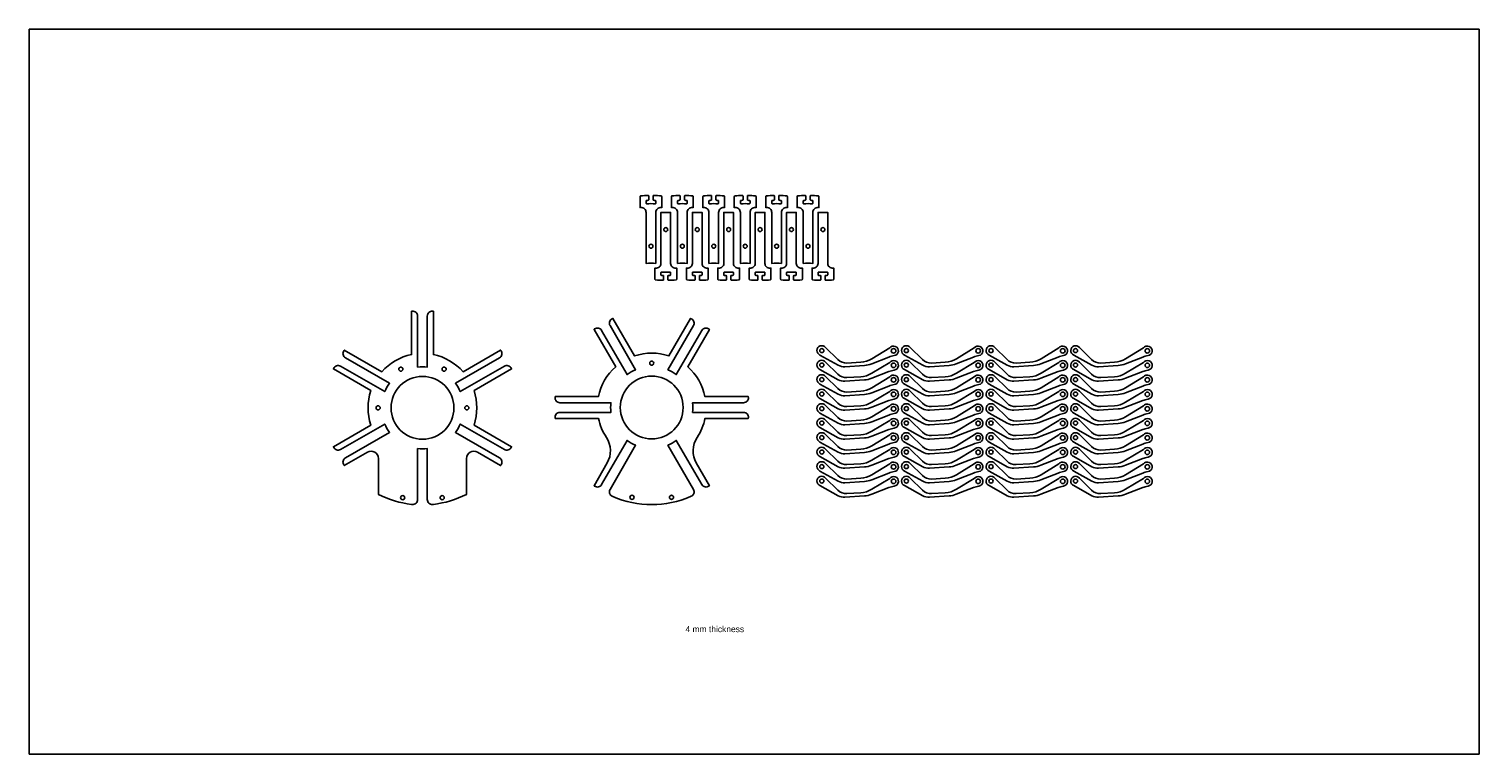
# Model space of a CAD drawing. Extents: x 1387 to 2819, y 1056 to 1356.
# Tile 2 of 2: x 2219 to 2819, y 1056 to 1356. Entities that reach past the tile are written whole.
import ezdxf

# ---------------------------------------------------------------- set-up
doc = ezdxf.new("R2010")
doc.units = 0
doc.layers.get('0').update_dxf_attribs({"linetype": 'CONTINUOUS'})
doc.styles.get("Standard").update_dxf_attribs({"font": 'arial.ttf'})

# ---------------------------------------------------------------- blocks, each defined once
blk = doc.blocks.new('*U2')
blk.add_lwpolyline([(-0.26, 15.14, 0.05692), (0.32, 12.95), (3.13, 5.8, -0.077317), (3.8, 2.8), (4.33, -5.32, -0.144593), (3.71, -8.08), (-0.49, -15.6, -1.308934), (-3.56, -13.26), (1.39, -8.21, 0.210948), (2.81, -4.43), (2.49, 1.26, 0.123065), (1.05, 5.89), (-3.42, 13.24, -1.500955)], format="xyb", close=True)
for centre, radius in [((-2.24, 14.85), 0.95), ((-2.34, -14.85), 0.85)]:
    blk.add_circle(centre, radius)
blk = doc.blocks.new('*U3')
at = {"color": 0, "linetype": 'BYBLOCK'}
for p in [(0, 105), (6, 105), (12, 105), (18, 105), (24, 105), (30, 105), (36, 105), (42, 105), (48, 105), (54, 105), (0, 70), (6, 70), (12, 70), (18, 70), (24, 70), (30, 70), (36, 70), (42, 70), (48, 70), (54, 70), (0, 35), (6, 35), (12, 35), (18, 35), (24, 35), (30, 35), (36, 35), (42, 35), (48, 35), (54, 35), (0, 0), (6, 0), (12, 0), (18, 0), (24, 0), (30, 0), (36, 0), (42, 0), (48, 0), (54, 0)]:
    blk.add_blockref('*U2', p, dxfattribs=at)

msp = doc.modelspace()

# ---------------------------------------------------------------- linework, layer by layer
for p, q in [((2819.03, 1355.73), (2219.03, 1355.73)), ((2219.03, 1355.73), (2219.03, 1055.73)), ((2819.03, 1055.73), (2819.03, 1355.73)), ((2219.03, 1055.73), (2819.03, 1055.73))]:
    msp.add_line(p, q)
at = {"color": 7}
for points in [[(2475.23, 1284.84, 0.406446), (2475.48, 1285.09), (2475.48, 1286.59, 0.421761), (2475.22, 1286.84, 0.017355), (2472.1, 1286.65, 0.386621), (2471.88, 1286.4), (2471.88, 1281.8, -0.001818), (2472.17, 1281.83, -0.445284), (2474.38, 1279.85), (2474.38, 1258.74, -0.059028), (2478.38, 1258.74), (2478.38, 1279.85, -0.445284), (2480.59, 1281.83, -0.001818), (2480.88, 1281.8), (2480.88, 1286.4, 0.386621), (2480.65, 1286.65, 0.017355), (2477.53, 1286.84, 0.421761), (2477.28, 1286.59), (2477.28, 1285.09, 0.406446), (2477.52, 1284.84, -0.003589), (2478.14, 1284.82, -0.402271), (2478.38, 1284.57), (2478.38, 1283.67, -0.426519), (2478.12, 1283.42, 0.020917), (2474.64, 1283.42, -0.426519), (2474.38, 1283.67), (2474.38, 1284.57, -0.402271), (2474.62, 1284.82, -0.003589)], [(2488.23, 1284.84, 0.406446), (2488.48, 1285.09), (2488.48, 1286.59, 0.421761), (2488.22, 1286.84, 0.017355), (2485.1, 1286.65, 0.386621), (2484.88, 1286.4), (2484.88, 1281.8, -0.001818), (2485.17, 1281.83, -0.445284), (2487.38, 1279.85), (2487.38, 1258.74, -0.059028), (2491.38, 1258.74), (2491.38, 1279.85, -0.445284), (2493.59, 1281.83, -0.001818), (2493.88, 1281.8), (2493.88, 1286.4, 0.386621), (2493.65, 1286.65, 0.017355), (2490.53, 1286.84, 0.421761), (2490.28, 1286.59), (2490.28, 1285.09, 0.406446), (2490.52, 1284.84, -0.003589), (2491.14, 1284.82, -0.402271), (2491.38, 1284.57), (2491.38, 1283.67, -0.426519), (2491.12, 1283.42, 0.020917), (2487.64, 1283.42, -0.426519), (2487.38, 1283.67), (2487.38, 1284.57, -0.402271), (2487.62, 1284.82, -0.003589)], [(2501.23, 1284.84, 0.406446), (2501.48, 1285.09), (2501.48, 1286.59, 0.421761), (2501.22, 1286.84, 0.017355), (2498.1, 1286.65, 0.386621), (2497.88, 1286.4), (2497.88, 1281.8, -0.001818), (2498.17, 1281.83, -0.445284), (2500.38, 1279.85), (2500.38, 1258.74, -0.059028), (2504.38, 1258.74), (2504.38, 1279.85, -0.445284), (2506.59, 1281.83, -0.001818), (2506.88, 1281.8), (2506.88, 1286.4, 0.386621), (2506.65, 1286.65, 0.017355), (2503.53, 1286.84, 0.421761), (2503.28, 1286.59), (2503.28, 1285.09, 0.406446), (2503.52, 1284.84, -0.003589), (2504.14, 1284.82, -0.402271), (2504.38, 1284.57), (2504.38, 1283.67, -0.426519), (2504.12, 1283.42, 0.020917), (2500.64, 1283.42, -0.426519), (2500.38, 1283.67), (2500.38, 1284.57, -0.402271), (2500.62, 1284.82, -0.003589)], [(2514.23, 1284.84, 0.406446), (2514.48, 1285.09), (2514.48, 1286.59, 0.421761), (2514.22, 1286.84, 0.017355), (2511.1, 1286.65, 0.386621), (2510.88, 1286.4), (2510.88, 1281.8, -0.001818), (2511.17, 1281.83, -0.445284), (2513.38, 1279.85), (2513.38, 1258.74, -0.059028), (2517.38, 1258.74), (2517.38, 1279.85, -0.445284), (2519.59, 1281.83, -0.001818), (2519.88, 1281.8), (2519.88, 1286.4, 0.386621), (2519.65, 1286.65, 0.017355), (2516.53, 1286.84, 0.421761), (2516.28, 1286.59), (2516.28, 1285.09, 0.406446), (2516.52, 1284.84, -0.003589), (2517.14, 1284.82, -0.402271), (2517.38, 1284.57), (2517.38, 1283.67, -0.426519), (2517.12, 1283.42, 0.020917), (2513.64, 1283.42, -0.426519), (2513.38, 1283.67), (2513.38, 1284.57, -0.402271), (2513.62, 1284.82, -0.003589)], [(2527.23, 1284.84, 0.406446), (2527.48, 1285.09), (2527.48, 1286.59, 0.421761), (2527.22, 1286.84, 0.017355), (2524.1, 1286.65, 0.386621), (2523.88, 1286.4), (2523.88, 1281.8, -0.001818), (2524.17, 1281.83, -0.445284), (2526.38, 1279.85), (2526.38, 1258.74, -0.059028), (2530.38, 1258.74), (2530.38, 1279.85, -0.445284), (2532.59, 1281.83, -0.001818), (2532.88, 1281.8), (2532.88, 1286.4, 0.386621), (2532.65, 1286.65, 0.017355), (2529.53, 1286.84, 0.421761), (2529.28, 1286.59), (2529.28, 1285.09, 0.406446), (2529.52, 1284.84, -0.003589), (2530.14, 1284.82, -0.402271), (2530.38, 1284.57), (2530.38, 1283.67, -0.426519), (2530.12, 1283.42, 0.020917), (2526.64, 1283.42, -0.426519), (2526.38, 1283.67), (2526.38, 1284.57, -0.402271), (2526.62, 1284.82, -0.003589)], [(2540.23, 1284.84, 0.406446), (2540.48, 1285.09), (2540.48, 1286.59, 0.421761), (2540.22, 1286.84, 0.017355), (2537.1, 1286.65, 0.386621), (2536.88, 1286.4), (2536.88, 1281.8, -0.001818), (2537.17, 1281.83, -0.445284), (2539.38, 1279.85), (2539.38, 1258.74, -0.059028), (2543.38, 1258.74), (2543.38, 1279.85, -0.445284), (2545.59, 1281.83, -0.001818), (2545.88, 1281.8), (2545.88, 1286.4, 0.386621), (2545.65, 1286.65, 0.017355), (2542.53, 1286.84, 0.421761), (2542.28, 1286.59), (2542.28, 1285.09, 0.406446), (2542.52, 1284.84, -0.003589), (2543.14, 1284.82, -0.402271), (2543.38, 1284.57), (2543.38, 1283.67, -0.426519), (2543.12, 1283.42, 0.020917), (2539.64, 1283.42, -0.426519), (2539.38, 1283.67), (2539.38, 1284.57, -0.402271), (2539.62, 1284.82, -0.003589)], [(2483.68, 1253.74, 0.406446), (2483.44, 1253.49), (2483.44, 1251.99, 0.421761), (2483.69, 1251.74, 0.017355), (2486.81, 1251.93, 0.386621), (2487.04, 1252.18), (2487.04, 1256.78, -0.001818), (2486.75, 1256.75, -0.445284), (2484.54, 1258.74), (2484.54, 1279.85, -0.059028), (2480.54, 1279.85), (2480.54, 1258.74, -0.445284), (2478.33, 1256.75, -0.001818), (2478.04, 1256.78), (2478.04, 1252.18, 0.386621), (2478.26, 1251.93, 0.017355), (2481.38, 1251.74, 0.421761), (2481.64, 1251.99), (2481.64, 1253.49, 0.406446), (2481.39, 1253.74, -0.003589), (2480.78, 1253.76, -0.402271), (2480.54, 1254.01), (2480.54, 1254.91, -0.426519), (2480.8, 1255.16, 0.020917), (2484.28, 1255.16, -0.426519), (2484.54, 1254.91), (2484.54, 1254.01, -0.402271), (2484.3, 1253.76, -0.003589)], [(2496.68, 1253.74, 0.406446), (2496.44, 1253.49), (2496.44, 1251.99, 0.421761), (2496.69, 1251.74, 0.017355), (2499.81, 1251.93, 0.386621), (2500.04, 1252.18), (2500.04, 1256.78, -0.001818), (2499.75, 1256.75, -0.445284), (2497.54, 1258.74), (2497.54, 1279.85, -0.059028), (2493.54, 1279.85), (2493.54, 1258.74, -0.445284), (2491.33, 1256.75, -0.001818), (2491.04, 1256.78), (2491.04, 1252.18, 0.386621), (2491.26, 1251.93, 0.017355), (2494.38, 1251.74, 0.421761), (2494.64, 1251.99), (2494.64, 1253.49, 0.406446), (2494.39, 1253.74, -0.003589), (2493.78, 1253.76, -0.402271), (2493.54, 1254.01), (2493.54, 1254.91, -0.426519), (2493.8, 1255.16, 0.020917), (2497.28, 1255.16, -0.426519), (2497.54, 1254.91), (2497.54, 1254.01, -0.402271), (2497.3, 1253.76, -0.003589)], [(2509.68, 1253.74, 0.406446), (2509.44, 1253.49), (2509.44, 1251.99, 0.421761), (2509.69, 1251.74, 0.017355), (2512.81, 1251.93, 0.386621), (2513.04, 1252.18), (2513.04, 1256.78, -0.001818), (2512.75, 1256.75, -0.445284), (2510.54, 1258.74), (2510.54, 1279.85, -0.059028), (2506.54, 1279.85), (2506.54, 1258.74, -0.445284), (2504.33, 1256.75, -0.001818), (2504.04, 1256.78), (2504.04, 1252.18, 0.386621), (2504.26, 1251.93, 0.017355), (2507.38, 1251.74, 0.421761), (2507.64, 1251.99), (2507.64, 1253.49, 0.406446), (2507.39, 1253.74, -0.003589), (2506.78, 1253.76, -0.402271), (2506.54, 1254.01), (2506.54, 1254.91, -0.426519), (2506.8, 1255.16, 0.020917), (2510.28, 1255.16, -0.426519), (2510.54, 1254.91), (2510.54, 1254.01, -0.402271), (2510.3, 1253.76, -0.003589)], [(2522.68, 1253.74, 0.406446), (2522.44, 1253.49), (2522.44, 1251.99, 0.421761), (2522.69, 1251.74, 0.017355), (2525.81, 1251.93, 0.386621), (2526.04, 1252.18), (2526.04, 1256.78, -0.001818), (2525.75, 1256.75, -0.445284), (2523.54, 1258.74), (2523.54, 1279.85, -0.059028), (2519.54, 1279.85), (2519.54, 1258.74, -0.445284), (2517.33, 1256.75, -0.001818), (2517.04, 1256.78), (2517.04, 1252.18, 0.386621), (2517.26, 1251.93, 0.017355), (2520.38, 1251.74, 0.421761), (2520.64, 1251.99), (2520.64, 1253.49, 0.406446), (2520.39, 1253.74, -0.003589), (2519.78, 1253.76, -0.402271), (2519.54, 1254.01), (2519.54, 1254.91, -0.426519), (2519.8, 1255.16, 0.020917), (2523.28, 1255.16, -0.426519), (2523.54, 1254.91), (2523.54, 1254.01, -0.402271), (2523.3, 1253.76, -0.003589)], [(2535.68, 1253.74, 0.406446), (2535.44, 1253.49), (2535.44, 1251.99, 0.421761), (2535.69, 1251.74, 0.017355), (2538.81, 1251.93, 0.386621), (2539.04, 1252.18), (2539.04, 1256.78, -0.001818), (2538.75, 1256.75, -0.445284), (2536.54, 1258.74), (2536.54, 1279.85, -0.059028), (2532.54, 1279.85), (2532.54, 1258.74, -0.445284), (2530.33, 1256.75, -0.001818), (2530.04, 1256.78), (2530.04, 1252.18, 0.386621), (2530.26, 1251.93, 0.017355), (2533.38, 1251.74, 0.421761), (2533.64, 1251.99), (2533.64, 1253.49, 0.406446), (2533.39, 1253.74, -0.003589), (2532.78, 1253.76, -0.402271), (2532.54, 1254.01), (2532.54, 1254.91, -0.426519), (2532.8, 1255.16, 0.020917), (2536.28, 1255.16, -0.426519), (2536.54, 1254.91), (2536.54, 1254.01, -0.402271), (2536.3, 1253.76, -0.003589)], [(2548.68, 1253.74, 0.406446), (2548.44, 1253.49), (2548.44, 1251.99, 0.421761), (2548.69, 1251.74, 0.017355), (2551.81, 1251.93, 0.386621), (2552.04, 1252.18), (2552.04, 1256.78, -0.001818), (2551.75, 1256.75, -0.445284), (2549.54, 1258.74), (2549.54, 1279.85, -0.059028), (2545.54, 1279.85), (2545.54, 1258.74, -0.445284), (2543.33, 1256.75, -0.001818), (2543.04, 1256.78), (2543.04, 1252.18, 0.386621), (2543.26, 1251.93, 0.017355), (2546.38, 1251.74, 0.421761), (2546.64, 1251.99), (2546.64, 1253.49, 0.406446), (2546.39, 1253.74, -0.003589), (2545.78, 1253.76, -0.402271), (2545.54, 1254.01), (2545.54, 1254.91, -0.426519), (2545.8, 1255.16, 0.020917), (2549.28, 1255.16, -0.426519), (2549.54, 1254.91), (2549.54, 1254.01, -0.402271), (2549.3, 1253.76, -0.003589)], [(2500.34, 1166.59, 0.001818), (2500.58, 1166.76), (2495.15, 1176.17, -0.284399), (2495.47, 1186.68, 0.096139), (2498.75, 1194.6), (2516.66, 1194.6, 0.001818), (2516.69, 1194.9, 0.445284), (2514.7, 1197.1), (2493.59, 1197.1, 0.059028), (2493.59, 1201.1), (2514.7, 1201.1, 0.445284), (2516.69, 1203.31, 0.001818), (2516.66, 1203.6), (2498.75, 1203.6, 0.162529), (2491.63, 1215.95), (2500.58, 1231.45, 0.001818), (2500.34, 1231.62, 0.445284), (2497.44, 1231), (2486.88, 1212.72, 0.059028), (2483.42, 1214.72), (2493.97, 1233, 0.445284), (2493.05, 1235.83, 0.001818), (2492.79, 1235.95), (2483.83, 1220.45, 0.162529), (2469.58, 1220.45), (2460.63, 1235.95, 0.001818), (2460.37, 1235.83, 0.445284), (2459.45, 1233), (2470, 1214.72, 0.059028), (2466.54, 1212.72), (2455.98, 1231, 0.445284), (2453.07, 1231.62, 0.001818), (2452.84, 1231.45), (2461.79, 1215.95, 0.162529), (2454.66, 1203.6), (2436.76, 1203.6, 0.001818), (2436.73, 1203.31, 0.445284), (2438.72, 1201.1), (2459.83, 1201.1, 0.059028), (2459.83, 1197.1), (2438.72, 1197.1, 0.445284), (2436.73, 1194.9, 0.001818), (2436.76, 1194.6), (2454.66, 1194.6, 0.096139), (2457.95, 1186.68, -0.284399), (2458.27, 1176.17), (2452.84, 1166.76, 0.001818), (2453.07, 1166.59, 0.445284), (2455.98, 1167.2), (2466.54, 1185.48, 0.059028), (2470, 1183.48), (2459.45, 1165.2, 0.445284), (2460.37, 1162.38, 0.001818), (2460.63, 1162.26, 0.208663), (2492.79, 1162.26, 0.001818), (2493.05, 1162.38, 0.445284), (2493.97, 1165.2), (2483.42, 1183.48, 0.059028), (2486.88, 1185.48), (2497.44, 1167.2, 0.445284)]]:
    msp.add_lwpolyline(points, format="xyb", close=True, dxfattribs=at)
for points in [[(2386.34, 1159.03, 0.090005), (2400.09, 1163.16), (2400.09, 1178.05, -0.57735), (2404.59, 1180.65), (2414.19, 1175.11, 0.001818), (2414.36, 1175.34, 0.445284), (2413.74, 1178.25), (2395.46, 1188.81, 0.059028), (2397.46, 1192.27), (2415.74, 1181.72, 0.445284), (2418.57, 1182.63, 0.001818), (2418.69, 1182.9), (2403.18, 1191.85, 0.162529), (2403.18, 1206.1), (2418.69, 1215.06, 0.001818), (2418.57, 1215.32, 0.445284), (2415.74, 1216.24), (2397.46, 1205.69, 0.059028), (2395.46, 1209.15), (2413.74, 1219.71, 0.445284), (2414.36, 1222.61, 0.001818), (2414.19, 1222.85), (2398.68, 1213.9, 0.162529), (2386.34, 1221.02), (2386.34, 1238.93, 0.001818), (2386.05, 1238.96, 0.445284), (2383.84, 1236.97), (2383.84, 1215.86, 0.059028), (2379.84, 1215.86), (2379.84, 1236.97, 0.445284), (2377.63, 1238.96, 0.001818), (2377.34, 1238.93), (2377.34, 1221.02, 0.162529), (2365, 1213.9), (2349.49, 1222.85, 0.001818), (2349.32, 1222.61, 0.445284), (2349.94, 1219.71), (2368.22, 1209.15, 0.059028), (2366.22, 1205.69), (2347.94, 1216.24, 0.445284), (2345.11, 1215.32, 0.001818), (2344.99, 1215.06), (2360.5, 1206.1, 0.162529), (2360.5, 1191.85), (2344.99, 1182.9, 0.001818), (2345.11, 1182.63, 0.445284), (2347.94, 1181.72), (2366.22, 1192.27, 0.059028), (2368.22, 1188.81), (2349.94, 1178.25, 0.445284), (2349.32, 1175.34, 0.001818), (2349.49, 1175.11), (2359.09, 1180.65, -0.57735), (2363.59, 1178.05), (2363.59, 1163.16, 0.090005), (2377.34, 1159.03)], [(2377.34, 1159.03, 0.001818), (2377.63, 1159, 0.445284), (2379.84, 1160.99), (2379.84, 1182.1, 0.059028), (2383.84, 1182.1), (2383.84, 1160.99, 0.445284), (2386.05, 1159, 0.001818), (2386.34, 1159.03)]]:
    msp.add_lwpolyline(points, format="xyb", dxfattribs=at)
for centre, radius in [((2482.54, 1272.73), 0.82), ((2495.54, 1272.73), 0.82), ((2508.54, 1272.73), 0.82), ((2521.54, 1272.73), 0.82), ((2534.54, 1272.73), 0.82), ((2547.54, 1272.73), 0.82), ((2476.38, 1265.86), 0.82), ((2489.38, 1265.86), 0.82), ((2502.38, 1265.86), 0.82), ((2515.38, 1265.86), 0.82), ((2528.38, 1265.86), 0.82), ((2541.38, 1265.86), 0.82), ((2372.88, 1214.99), 0.85), ((2390.8, 1214.99), 0.85), ((2476.71, 1199.1), 13), ((2381.84, 1198.98), 13), ((2363.49, 1198.98), 0.85), ((2400.19, 1198.98), 0.85), ((2373.67, 1161.8), 0.85), ((2390.01, 1161.8), 0.85), ((2468.54, 1161.93), 0.85), ((2484.88, 1161.93), 0.85)]:
    msp.add_circle(centre, radius, dxfattribs=at)
msp.add_circle((2476.71, 1217.47), 0.85)

# ---------------------------------------------------------------- block references
at = {"color": 7, "rotation": 270}
msp.add_blockref('*U3', (2561.93, 1220.32), dxfattribs=at)

# ---------------------------------------------------------------- texts
at = {"insert": (2490.69, 1108.65), "char_height": 2.5, "attachment_point": 1}
msp.add_mtext_dynamic_manual_height_columns('4 mm thickness', width=26.0024, gutter_width=12.5, heights=[0], dxfattribs=at)

doc.saveas('drawing.dxf')
